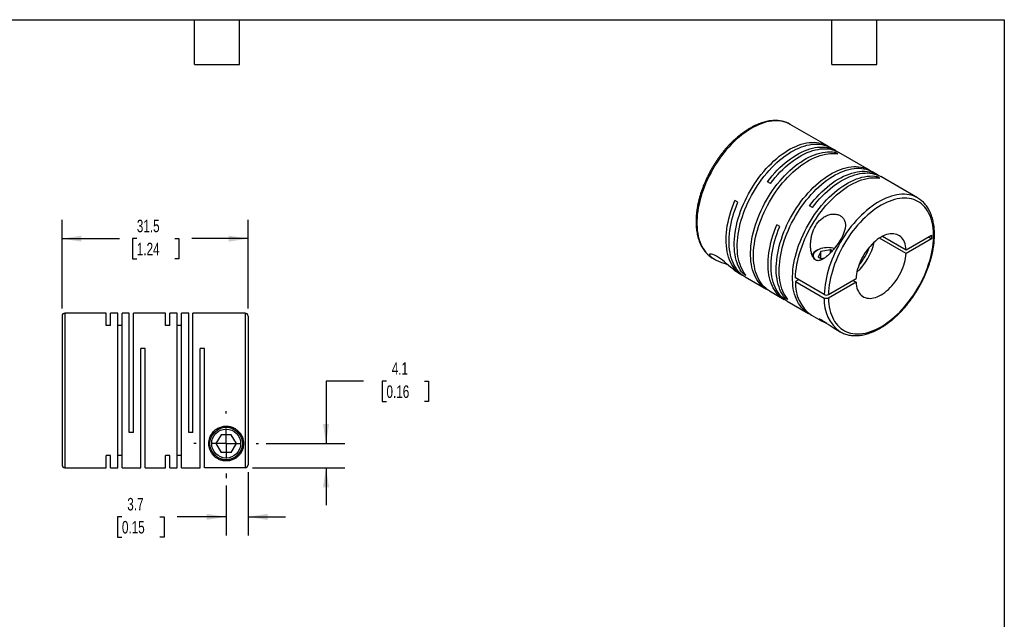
# Model space of a CAD drawing. Header units: millimetres. Extents: x 6 to 273, y 6 to 210.
# Tile 3 of 3: x 106 to 273, y 108 to 210. Entities that reach past the tile are written whole.
import ezdxf

# ---------------------------------------------------------------- set-up
doc = ezdxf.new("R2010")
doc.units = ezdxf.units.MM
doc.linetypes.add('SLD-Center', pattern=[19.05, 15.24, -1.27, 1.27, -1.27])
doc.linetypes.add('SLD-Solid', pattern=[0])
doc.layers.add('CENTER', color=40, linetype='SLD-Center')
doc.layers.add('DIMENSIONS', color=140, linetype='SLD-Solid', lineweight=25)
doc.layers.add('TEXT', color=140, linetype='SLD-Solid', lineweight=25)
doc.styles.add('SLDTEXTSTYLE0', font='TXT', dxfattribs={"width": 0.7})
doc.dimstyles.new('SLDDIMSTYLE0', dxfattribs={"dimtxt": 2.158008, "dimasz": 3.302, "dimexe": 0, "dimexo": 0.0625, "dimgap": 0.539502, "dimtad": 0, "dimtih": 1, "dimtoh": 1, "dimdec": 1, "dimrnd": 1e-09, "dimzin": 12, "dimdsep": 46, "dimtxsty": 'SLDTEXTSTYLE0', "dimsah": 1, "dimcen": 0.09, "dimadec": 0, "dimazin": 3, "dimtfac": 1, "dimtdec": 1, "dimtmove": 0, "dimatfit": 0, "dimfxl": 0, "dimfrac": 2, "dimtolj": 1, "dimtzin": 12, "dimarcsym": 0})
doc.dimstyles.new('SLDDIMSTYLE1', dxfattribs={"dimtxt": 2.158008, "dimasz": 3.302, "dimexe": 0, "dimexo": 0.0625, "dimgap": 0.539502, "dimtad": 0, "dimtih": 1, "dimtoh": 1, "dimdec": 1, "dimrnd": 1e-09, "dimzin": 12, "dimdsep": 46, "dimtxsty": 'SLDTEXTSTYLE0', "dimsah": 1, "dimcen": 0.09, "dimadec": 0, "dimazin": 3, "dimtfac": 1, "dimtdec": 1, "dimtofl": 0, "dimtmove": 0, "dimatfit": 3, "dimfxl": 0, "dimfrac": 2, "dimtolj": 1, "dimtzin": 12, "dimarcsym": 0})

# ---------------------------------------------------------------- blocks, each defined once
blk = doc.blocks.new('_D_5')
at = {"layer": 'DIMENSIONS'}
for p, q in [((144.97, 132.86), (144.97, 122.14)), ((141.27, 130.62), (141.27, 122.14)), ((123.62, 125.31), (122.89, 125.31)), ((122.89, 125.31), (122.89, 121.88)), ((130.03, 125.31), (130.76, 125.31)), ((130.76, 125.31), (130.76, 121.88)), ((141.27, 125.31), (132.96, 125.31)), ((144.97, 125.31), (151.32, 125.31)), ((122.89, 121.88), (123.62, 121.88)), ((130.76, 121.88), (130.03, 121.88))]:
    blk.add_line(p, q, dxfattribs=at)
for points in [[(141.27, 125.31), (137.97, 125.82), (137.97, 124.8)], [(144.97, 125.31), (148.27, 124.8), (148.27, 125.82)]]:
    blk.add_solid(points, dxfattribs=at)
at = {"layer": 'DIMENSIONS', "char_height": 2.117, "attachment_point": 1, "style": 'SLDTEXTSTYLE0'}
for s, insert in [('3.7', (124.52, 128.52)), ('0.15', (123.62, 124.61))]:
    blk.add_mtext(s, dxfattribs=dict(at, insert=insert))
blk = doc.blocks.new('_D_6')
at = {"layer": 'DIMENSIONS'}
for p, q in [((164.53, 148.28), (158.18, 148.28)), ((158.18, 148.28), (158.18, 137.73)), ((168.42, 148.28), (167.7, 148.28)), ((167.7, 148.28), (167.7, 144.85)), ((174.83, 148.28), (175.56, 148.28)), ((175.56, 148.28), (175.56, 144.85)), ((167.7, 144.85), (168.42, 144.85)), ((175.56, 144.85), (174.83, 144.85)), ((148.03, 137.73), (161.36, 137.73)), ((145.74, 133.63), (161.36, 133.63)), ((158.18, 133.63), (158.18, 127.28))]:
    blk.add_line(p, q, dxfattribs=at)
for points in [[(158.18, 137.73), (158.69, 141.03), (157.67, 141.03)], [(158.18, 133.63), (157.67, 130.33), (158.69, 130.33)]]:
    blk.add_solid(points, dxfattribs=at)
at = {"layer": 'DIMENSIONS', "char_height": 2.117, "attachment_point": 1, "style": 'SLDTEXTSTYLE0'}
for s, insert in [('4.1', (169.32, 151.5)), ('0.16', (168.42, 147.58))]:
    blk.add_mtext(s, dxfattribs=dict(at, insert=insert))
blk = doc.blocks.new('_D_7')
at = {"layer": 'DIMENSIONS'}
for p, q in [((113.47, 160.6), (113.47, 175.63)), ((144.97, 160.6), (144.97, 175.63)), ((113.47, 172.45), (123.21, 172.45)), ((126.14, 172.45), (125.41, 172.45)), ((125.41, 172.45), (125.41, 169.02)), ((132.55, 172.45), (133.27, 172.45)), ((133.27, 172.45), (133.27, 169.02)), ((144.97, 172.45), (135.47, 172.45)), ((125.41, 169.02), (126.14, 169.02)), ((133.27, 169.02), (132.55, 169.02))]:
    blk.add_line(p, q, dxfattribs=at)
for points in [[(113.47, 172.45), (116.77, 171.94), (116.77, 172.96)], [(144.97, 172.45), (141.67, 172.96), (141.67, 171.94)]]:
    blk.add_solid(points, dxfattribs=at)
at = {"layer": 'DIMENSIONS', "char_height": 2.117, "attachment_point": 1, "style": 'SLDTEXTSTYLE0'}
for s, insert in [('31.5', (126.14, 175.66)), ('1.24', (126.14, 171.75))]:
    blk.add_mtext(s, dxfattribs=dict(at, insert=insert))
blk = doc.blocks.new('SW_CENTERMARKSYMBOL_2')
at = {"layer": 'CENTER', "color": 0}
for p, q in [((0, 5.08), (0, 5.49)), ((0, 0), (0, 2.54)), ((-5.08, 0), (-5.49, 0)), ((0, 0), (-2.54, 0)), ((0, 0), (0, -2.54)), ((0, 0), (2.54, 0)), ((5.08, 0), (5.49, 0)), ((0, -5.08), (0, -5.84))]:
    blk.add_line(p, q, dxfattribs=at)

msp = doc.modelspace()

# ---------------------------------------------------------------- linework, layer by layer
for p, q in [((243.13, 188.15), (236.8, 191.81)), ((236.81, 191.8), (236.8, 191.81)), ((244.51, 187.36), (243.63, 187.86)), ((244.86, 186.81), (244.36, 187.1)), ((244.36, 186.87), (244.36, 187.1)), ((250.24, 184.05), (245.01, 187.07)), ((251.61, 183.26), (250.74, 183.76)), ((233.44, 181.81), (232.94, 182.1)), ((251.97, 182.71), (251.46, 183)), ((251.46, 182.77), (251.46, 183)), ((258.37, 179.36), (252.12, 182.97)), ((227.92, 178.62), (227.42, 178.91)), ((258.37, 179.36), (258.35, 179.37)), ((240.55, 177.71), (240.04, 178)), ((235.02, 174.52), (234.52, 174.81)), ((256.41, 169.95), (251.91, 172.54)), ((252.44, 172.85), (256.41, 170.56)), ((256.41, 170.56), (260.73, 173.05)), ((260.73, 172.44), (256.41, 169.95)), ((260.2, 172.75), (260.73, 172.44)), ((260.73, 173.05), (260.73, 172.44)), ((241.46, 170.56), (241.25, 170.44)), ((241.97, 170.27), (241.52, 169.3)), ((243.64, 170.53), (241.97, 170.27)), ((241.97, 169.05), (241.97, 170.27)), ((243.91, 170.37), (243.64, 170.53)), ((243.64, 170.08), (243.64, 170.53)), ((223.7, 169.12), (223.89, 169.01)), ((242.2, 168.91), (241.52, 169.3)), ((242.58, 169.14), (241.97, 169.05)), ((228.03, 166.62), (228.65, 166.26)), ((228.8, 166.52), (229, 166.63)), ((229.3, 166.23), (228.8, 166.52)), ((229.15, 165.97), (232.79, 163.87)), ((242.56, 162.97), (237.69, 165.79)), ((238.22, 165.48), (237.69, 165.17)), ((237.69, 165.17), (242.56, 162.36)), ((243.27, 162.97), (247.94, 165.67)), ((247.41, 165.36), (247.94, 165.06)), ((233.29, 163.58), (235.76, 162.16)), ((247.94, 165.06), (243.27, 162.36)), ((235.9, 162.41), (236.1, 162.53)), ((236.4, 162.12), (235.9, 162.41)), ((236.26, 161.87), (239.89, 159.77)), ((113.47, 159.33), (113.47, 134.13)), ((120.97, 159.83), (113.97, 159.83)), ((113.97, 159.83), (113.97, 133.63)), ((120.97, 157.74), (120.97, 159.83)), ((122.92, 159.83), (121.68, 159.83)), ((121.68, 157.74), (121.68, 159.83)), ((122.92, 133.63), (122.92, 159.83)), ((124.87, 159.83), (123.63, 159.83)), ((123.63, 133.63), (123.63, 159.83)), ((124.87, 139.63), (124.87, 159.83)), ((131.02, 159.83), (125.58, 159.83)), ((125.58, 139.63), (125.58, 159.83)), ((131.02, 157.74), (131.02, 159.83)), ((132.97, 159.83), (131.73, 159.83)), ((131.73, 157.74), (131.73, 159.83)), ((132.97, 133.63), (132.97, 159.83)), ((134.92, 159.83), (133.68, 159.83)), ((133.68, 133.63), (133.68, 159.83)), ((134.92, 139.63), (134.92, 159.83)), ((144.47, 159.83), (135.63, 159.83)), ((135.63, 139.63), (135.63, 159.83)), ((144.47, 159.83), (144.47, 133.63)), ((144.97, 159.33), (144.97, 134.13)), ((240.4, 159.48), (241.96, 158.58)), ((121.68, 157.74), (120.97, 157.74)), ((123.63, 157.74), (122.92, 157.74)), ((131.73, 157.74), (131.02, 157.74)), ((133.68, 157.74), (132.97, 157.74)), ((244.05, 157.37), (245.27, 156.67)), ((127.53, 153.83), (126.82, 153.83)), ((126.82, 133.63), (126.82, 153.83)), ((127.53, 133.63), (127.53, 153.83)), ((137.58, 153.83), (136.87, 153.83)), ((136.87, 133.63), (136.87, 153.83)), ((137.58, 133.63), (137.58, 153.83)), ((125.58, 139.63), (124.87, 139.63)), ((135.63, 139.63), (134.92, 139.63)), ((140.41, 139.23), (139.54, 137.73)), ((142.14, 139.23), (140.41, 139.23)), ((143, 137.73), (142.14, 139.23)), ((139.54, 137.73), (140.41, 136.23)), ((142.14, 136.23), (143, 137.73)), ((121.68, 135.72), (120.97, 135.72)), ((120.97, 133.63), (120.97, 135.72)), ((121.68, 133.63), (121.68, 135.72)), ((123.63, 135.72), (122.92, 135.72)), ((131.73, 135.72), (131.02, 135.72)), ((131.02, 133.63), (131.02, 135.72)), ((131.73, 133.63), (131.73, 135.72)), ((133.68, 135.72), (132.97, 135.72)), ((142.14, 136.23), (140.41, 136.23)), ((113.97, 133.63), (120.97, 133.63)), ((121.68, 133.63), (122.92, 133.63)), ((123.63, 133.63), (126.82, 133.63)), ((127.53, 133.63), (131.02, 133.63)), ((131.73, 133.63), (132.97, 133.63)), ((133.68, 133.63), (136.87, 133.63)), ((144.47, 133.63), (137.58, 133.63))]:
    msp.add_line(p, q)
at = {"flags": 128}
for points in [[(236.8, 191.81), (236.8, 191.81), (236.46, 191.99), (236.1, 192.13), (235.73, 192.25), (235.34, 192.34), (234.95, 192.39), (234.54, 192.42), (234.11, 192.41), (233.68, 192.38), (233.24, 192.31), (232.8, 192.22), (232.34, 192.09), (231.88, 191.93), (231.42, 191.75), (230.95, 191.53), (230.49, 191.29), (230.02, 191.02), (229.55, 190.72), (229.08, 190.4), (228.62, 190.05), (228.16, 189.67), (227.71, 189.28), (227.26, 188.86), (226.82, 188.42), (226.39, 187.95), (225.97, 187.47), (225.56, 186.97), (225.16, 186.46), (224.77, 185.93), (224.4, 185.38), (224.05, 184.82), (223.71, 184.25), (223.38, 183.68), (223.08, 183.09), (222.79, 182.49), (222.52, 181.9), (222.27, 181.29), (222.05, 180.69), (221.84, 180.08), (221.65, 179.48), (221.49, 178.88), (221.35, 178.28), (221.23, 177.69), (221.14, 177.1), (221.06, 176.53), (221.02, 175.96), (220.99, 175.4), (220.99, 174.86), (221.01, 174.34), (221.06, 173.82), (221.13, 173.33), (221.22, 172.85), (221.34, 172.4), (221.48, 171.96), (221.64, 171.54), (221.83, 171.15), (222.03, 170.78), (222.26, 170.44), (222.51, 170.12), (222.77, 169.83), (223.06, 169.57), (223.36, 169.33), (223.68, 169.13), (223.7, 169.12)], [(228.8, 166.52), (228.55, 166.84), (228.33, 167.18), (228.13, 167.55), (227.95, 167.95), (227.79, 168.36), (227.65, 168.8), (227.54, 169.26), (227.45, 169.74), (227.38, 170.23), (227.34, 170.74), (227.32, 171.27), (227.32, 171.81), (227.35, 172.37), (227.4, 172.93), (227.47, 173.51), (227.57, 174.09), (227.69, 174.68), (227.83, 175.28), (228, 175.88), (228.18, 176.48), (228.39, 177.08), (228.62, 177.68), (228.87, 178.28), (229.14, 178.88), (229.42, 179.47), (229.73, 180.06), (230.05, 180.63), (230.39, 181.2), (230.75, 181.75), (231.12, 182.3), (231.5, 182.83), (231.9, 183.34), (232.31, 183.84), (232.73, 184.31), (233.16, 184.77), (233.6, 185.21), (234.04, 185.63), (234.5, 186.03), (234.95, 186.4), (235.41, 186.75), (235.88, 187.07), (236.35, 187.37), (236.81, 187.64), (237.28, 187.88), (237.74, 188.09), (238.21, 188.28), (238.66, 188.43), (239.12, 188.56), (239.56, 188.66), (240, 188.72), (240.43, 188.76), (240.85, 188.77), (241.26, 188.74), (241.66, 188.69), (242.04, 188.6), (242.41, 188.49), (242.77, 188.34), (243.11, 188.17), (243.38, 188)], [(229.3, 166.23), (229.05, 166.55), (228.83, 166.89), (228.63, 167.26), (228.45, 167.66), (228.29, 168.07), (228.15, 168.51), (228.04, 168.97), (227.95, 169.45), (227.88, 169.94), (227.84, 170.45), (227.82, 170.98), (227.82, 171.52), (227.85, 172.08), (227.9, 172.64), (227.97, 173.22), (228.07, 173.8), (228.19, 174.39), (228.33, 174.99), (228.5, 175.59), (228.69, 176.19), (228.89, 176.79), (229.12, 177.39), (229.37, 177.99), (229.64, 178.59), (229.93, 179.18), (230.23, 179.77), (230.56, 180.34), (230.9, 180.91), (231.25, 181.46), (231.62, 182.01), (232.01, 182.54), (232.4, 183.05), (232.81, 183.55), (233.23, 184.02), (233.66, 184.48), (234.1, 184.92), (234.54, 185.34), (235, 185.74), (235.45, 186.11), (235.92, 186.46), (236.38, 186.78), (236.85, 187.08), (237.32, 187.35), (237.78, 187.59), (238.25, 187.8), (238.71, 187.99), (239.17, 188.14), (239.62, 188.27), (240.06, 188.37), (240.5, 188.43), (240.93, 188.47), (241.35, 188.48), (241.76, 188.45), (242.16, 188.4), (242.54, 188.31), (242.91, 188.2), (243.27, 188.05), (243.61, 187.88), (243.63, 187.86)], [(233.04, 163.73), (232.76, 163.89), (232.44, 164.09), (232.14, 164.33), (231.86, 164.59), (231.59, 164.88), (231.34, 165.2), (231.12, 165.54), (230.91, 165.91), (230.73, 166.3), (230.57, 166.71), (230.43, 167.14), (230.31, 167.6), (230.22, 168.07), (230.15, 168.57), (230.1, 169.08), (230.08, 169.6), (230.08, 170.14), (230.1, 170.69), (230.15, 171.26), (230.22, 171.83), (230.31, 172.41), (230.43, 173), (230.57, 173.6), (230.73, 174.2), (230.91, 174.8), (231.12, 175.4), (231.34, 176.01), (231.59, 176.61), (231.86, 177.2), (232.14, 177.8), (232.44, 178.38), (232.76, 178.96), (233.1, 179.53), (233.45, 180.08), (233.82, 180.63), (234.2, 181.16), (234.6, 181.67), (235.01, 182.17), (235.43, 182.65), (235.85, 183.12), (236.29, 183.56), (236.74, 183.98), (237.19, 184.38), (237.64, 184.76), (238.11, 185.11), (238.57, 185.43), (239.04, 185.73), (239.5, 186.01), (239.97, 186.25), (240.44, 186.47), (240.9, 186.66), (241.36, 186.82), (241.81, 186.95), (242.26, 187.05), (242.7, 187.12), (243.13, 187.16), (243.55, 187.18), (243.96, 187.15), (244.36, 187.1)], [(233.29, 163.58), (233.27, 163.6), (232.95, 163.8), (232.64, 164.04), (232.36, 164.3), (232.09, 164.59), (231.85, 164.91), (231.62, 165.25), (231.41, 165.62), (231.23, 166.01), (231.07, 166.42), (230.93, 166.85), (230.81, 167.31), (230.72, 167.78), (230.65, 168.28), (230.6, 168.79), (230.58, 169.31), (230.58, 169.85), (230.6, 170.4), (230.65, 170.97), (230.72, 171.54), (230.81, 172.12), (230.93, 172.71), (231.07, 173.31), (231.23, 173.91), (231.41, 174.51), (231.62, 175.11), (231.85, 175.72), (232.09, 176.32), (232.36, 176.91), (232.64, 177.51), (232.95, 178.09), (233.27, 178.67), (233.6, 179.24), (233.96, 179.79), (234.32, 180.34), (234.71, 180.87), (235.1, 181.38), (235.51, 181.88), (235.93, 182.36), (236.36, 182.83), (236.79, 183.27), (237.24, 183.69), (237.69, 184.09), (238.15, 184.47), (238.61, 184.82), (239.07, 185.14), (239.54, 185.44), (240.01, 185.72), (240.47, 185.96), (240.94, 186.18), (241.4, 186.37), (241.86, 186.53), (242.31, 186.66), (242.76, 186.76), (243.2, 186.83), (243.63, 186.88), (244.05, 186.89), (244.46, 186.86), (244.86, 186.81)], [(232.94, 182.1), (233.34, 182.61), (233.75, 183.11), (234.17, 183.59), (234.6, 184.04), (235.04, 184.48), (235.49, 184.89), (235.94, 185.29), (236.4, 185.66), (236.86, 186), (237.33, 186.32), (237.79, 186.61), (238.26, 186.88), (238.73, 187.12), (239.19, 187.33), (239.65, 187.51), (240.11, 187.66), (240.56, 187.78), (241, 187.87), (241.44, 187.94), (241.87, 187.97), (242.29, 187.97), (242.7, 187.94), (243.09, 187.88), (243.47, 187.79), (243.84, 187.67), (244.19, 187.52), (244.53, 187.34), (244.75, 187.2)], [(233.44, 181.81), (233.84, 182.32), (234.25, 182.82), (234.67, 183.3), (235.1, 183.75), (235.54, 184.19), (235.99, 184.6), (236.44, 185), (236.9, 185.37), (237.36, 185.71), (237.83, 186.03), (238.29, 186.32), (238.76, 186.59), (239.23, 186.83), (239.69, 187.04), (240.15, 187.22), (240.61, 187.37), (241.06, 187.49), (241.51, 187.58), (241.94, 187.65), (242.37, 187.68), (242.79, 187.68), (243.2, 187.65), (243.59, 187.59), (243.98, 187.5), (244.34, 187.38), (244.7, 187.23), (245.01, 187.07)], [(235.9, 162.41), (235.66, 162.73), (235.44, 163.08), (235.23, 163.45), (235.05, 163.84), (234.9, 164.26), (234.76, 164.7), (234.65, 165.16), (234.56, 165.63), (234.49, 166.13), (234.44, 166.64), (234.42, 167.17), (234.43, 167.71), (234.45, 168.26), (234.51, 168.83), (234.58, 169.4), (234.68, 169.99), (234.8, 170.58), (234.94, 171.17), (235.1, 171.77), (235.29, 172.38), (235.5, 172.98), (235.73, 173.58), (235.97, 174.18), (236.24, 174.78), (236.53, 175.37), (236.84, 175.95), (237.16, 176.53), (237.5, 177.1), (237.86, 177.65), (238.23, 178.19), (238.61, 178.72), (239.01, 179.24), (239.42, 179.73), (239.84, 180.21), (240.27, 180.67), (240.7, 181.11), (241.15, 181.53), (241.6, 181.93), (242.06, 182.3), (242.52, 182.65), (242.99, 182.97), (243.45, 183.26), (243.92, 183.53), (244.39, 183.78), (244.85, 183.99), (245.31, 184.18), (245.77, 184.33), (246.22, 184.46), (246.67, 184.55), (247.11, 184.62), (247.54, 184.66), (247.96, 184.66), (248.37, 184.64), (248.76, 184.58), (249.15, 184.5), (249.52, 184.38), (249.87, 184.24), (250.21, 184.06), (250.48, 183.9)], [(236.4, 162.12), (236.16, 162.45), (235.94, 162.79), (235.74, 163.16), (235.56, 163.55), (235.4, 163.97), (235.26, 164.41), (235.15, 164.87), (235.06, 165.34), (234.99, 165.84), (234.95, 166.35), (234.93, 166.88), (234.93, 167.42), (234.96, 167.97), (235.01, 168.54), (235.08, 169.11), (235.18, 169.7), (235.3, 170.29), (235.44, 170.88), (235.6, 171.48), (235.79, 172.09), (236, 172.69), (236.23, 173.29), (236.48, 173.89), (236.75, 174.49), (237.03, 175.08), (237.34, 175.66), (237.66, 176.24), (238, 176.81), (238.36, 177.36), (238.73, 177.9), (239.11, 178.43), (239.51, 178.95), (239.92, 179.44), (240.34, 179.92), (240.77, 180.38), (241.21, 180.82), (241.65, 181.24), (242.1, 181.64), (242.56, 182.01), (243.02, 182.36), (243.49, 182.68), (243.95, 182.97), (244.42, 183.24), (244.89, 183.49), (245.35, 183.7), (245.81, 183.89), (246.27, 184.04), (246.72, 184.17), (247.17, 184.27), (247.61, 184.33), (248.04, 184.37), (248.46, 184.37), (248.87, 184.35), (249.26, 184.29), (249.65, 184.21), (250.02, 184.09), (250.37, 183.95), (250.71, 183.77), (250.74, 183.76)], [(240.04, 178), (240.44, 178.51), (240.85, 179.01), (241.28, 179.48), (241.71, 179.94), (242.15, 180.38), (242.59, 180.79), (243.05, 181.18), (243.5, 181.55), (243.97, 181.9), (244.43, 182.22), (244.9, 182.51), (245.37, 182.77), (245.83, 183.01), (246.3, 183.22), (246.76, 183.4), (247.21, 183.56), (247.67, 183.68), (248.11, 183.77), (248.55, 183.83), (248.98, 183.86), (249.39, 183.87), (249.8, 183.84), (250.2, 183.78), (250.58, 183.69), (250.95, 183.57), (251.3, 183.42), (251.64, 183.24), (251.86, 183.1)], [(240.55, 177.71), (240.95, 178.22), (241.36, 178.72), (241.78, 179.19), (242.21, 179.65), (242.65, 180.09), (243.09, 180.5), (243.55, 180.89), (244.01, 181.26), (244.47, 181.61), (244.93, 181.93), (245.4, 182.22), (245.87, 182.48), (246.33, 182.72), (246.8, 182.93), (247.26, 183.11), (247.72, 183.27), (248.17, 183.39), (248.61, 183.48), (249.05, 183.54), (249.48, 183.57), (249.9, 183.58), (250.3, 183.55), (250.7, 183.49), (251.08, 183.4), (251.45, 183.28), (251.8, 183.13), (252.12, 182.97)], [(240.15, 159.63), (239.87, 159.78), (239.55, 159.99), (239.25, 160.23), (238.96, 160.49), (238.7, 160.78), (238.45, 161.1), (238.22, 161.44), (238.02, 161.8), (237.84, 162.19), (237.67, 162.61), (237.53, 163.04), (237.42, 163.5), (237.32, 163.97), (237.25, 164.46), (237.21, 164.97), (237.18, 165.5), (237.18, 166.04), (237.21, 166.59), (237.25, 167.15), (237.32, 167.73), (237.42, 168.31), (237.53, 168.9), (237.67, 169.5), (237.84, 170.1), (238.02, 170.7), (238.22, 171.3), (238.45, 171.9), (238.7, 172.5), (238.96, 173.1), (239.25, 173.69), (239.55, 174.28), (239.87, 174.86), (240.21, 175.42), (240.56, 175.98), (240.93, 176.52), (241.31, 177.06), (241.71, 177.57), (242.11, 178.07), (242.53, 178.55), (242.96, 179.01), (243.4, 179.46), (243.84, 179.88), (244.29, 180.28), (244.75, 180.65), (245.21, 181.01), (245.68, 181.33), (246.14, 181.63), (246.61, 181.91), (247.08, 182.15), (247.54, 182.37), (248, 182.56), (248.46, 182.72), (248.92, 182.85), (249.36, 182.95), (249.8, 183.02), (250.23, 183.06), (250.65, 183.07), (251.07, 183.05), (251.46, 183)], [(237.69, 165.79), (237.71, 166.35), (237.76, 166.93), (237.84, 167.52), (237.94, 168.11), (238.06, 168.72), (238.21, 169.33), (238.38, 169.94), (238.57, 170.56), (238.79, 171.17), (239.02, 171.79), (239.28, 172.4), (239.56, 173.01), (239.86, 173.62), (240.17, 174.21), (240.51, 174.8), (240.86, 175.38), (241.23, 175.94), (241.61, 176.49), (242.01, 177.03), (242.42, 177.54), (242.84, 178.05), (243.28, 178.53), (243.72, 178.99), (244.17, 179.43), (244.63, 179.85), (245.1, 180.24), (245.57, 180.61), (246.04, 180.95), (246.52, 181.26), (247, 181.55), (247.47, 181.81), (247.95, 182.04), (248.42, 182.24), (248.89, 182.41), (249.36, 182.54), (249.81, 182.65), (250.26, 182.73), (250.71, 182.77), (251.14, 182.78), (251.56, 182.76), (251.97, 182.71)], [(228.91, 166.12), (228.88, 166.14), (228.54, 166.33), (228.22, 166.55), (227.91, 166.79), (227.63, 167.07), (227.36, 167.38), (227.12, 167.71), (226.9, 168.07), (226.7, 168.46), (226.52, 168.87), (226.36, 169.3), (226.23, 169.75), (226.12, 170.23), (226.04, 170.72), (225.98, 171.24), (225.95, 171.77), (225.94, 172.31), (225.95, 172.87), (225.99, 173.45), (226.06, 174.03), (226.14, 174.62), (226.26, 175.23), (226.39, 175.83), (226.55, 176.44), (226.74, 177.06), (226.94, 177.68), (227.17, 178.29), (227.42, 178.91)], [(229.15, 165.97), (228.85, 166.16), (228.55, 166.39), (228.26, 166.65), (227.99, 166.94), (227.74, 167.25), (227.51, 167.59), (227.31, 167.95), (227.12, 168.34), (226.95, 168.75), (226.81, 169.18), (226.69, 169.63), (226.6, 170.1), (226.52, 170.59), (226.47, 171.1), (226.44, 171.62), (226.44, 172.16), (226.46, 172.71), (226.51, 173.27), (226.57, 173.85), (226.66, 174.43), (226.78, 175.02), (226.91, 175.61), (227.07, 176.21), (227.25, 176.81), (227.45, 177.41), (227.68, 178.02), (227.92, 178.62)], [(258.35, 179.37), (258.03, 179.53), (257.68, 179.68), (257.31, 179.8), (256.92, 179.88), (256.53, 179.94), (256.12, 179.97), (255.7, 179.96), (255.26, 179.93), (254.83, 179.87), (254.38, 179.77), (253.92, 179.64), (253.47, 179.49), (253, 179.3), (252.54, 179.09), (252.07, 178.85), (251.6, 178.58), (251.13, 178.28), (250.66, 177.96), (250.2, 177.61), (249.74, 177.24), (249.29, 176.84), (248.84, 176.42), (248.4, 175.98), (247.97, 175.52), (247.55, 175.04), (247.14, 174.54), (246.74, 174.02), (246.35, 173.49), (245.98, 172.95), (245.62, 172.39), (245.28, 171.82), (244.96, 171.24), (244.65, 170.66), (244.37, 170.06), (244.1, 169.47), (243.85, 168.86), (243.62, 168.26), (243.41, 167.65), (243.23, 167.05), (243.06, 166.45), (242.92, 165.85), (242.8, 165.26), (242.71, 164.67), (242.63, 164.09), (242.58, 163.53), (242.56, 162.97)], [(243.27, 162.36), (243.29, 161.85), (243.34, 161.35), (243.41, 160.87), (243.51, 160.41), (243.63, 159.96), (243.77, 159.54), (243.93, 159.14), (244.12, 158.76), (244.32, 158.41), (244.55, 158.08), (244.8, 157.78), (245.06, 157.5), (245.35, 157.25), (245.65, 157.03), (245.97, 156.84), (246.31, 156.68), (246.66, 156.54), (247.03, 156.44), (247.41, 156.36), (247.8, 156.32), (248.21, 156.31), (248.62, 156.32), (249.05, 156.37), (249.48, 156.45), (249.92, 156.55), (250.37, 156.69), (250.82, 156.86), (251.27, 157.05), (251.73, 157.28), (252.19, 157.53), (252.65, 157.81), (253.1, 158.11), (253.56, 158.45), (254.01, 158.8), (254.45, 159.18), (254.89, 159.58), (255.33, 160.01), (255.75, 160.45), (256.17, 160.92), (256.57, 161.4), (256.96, 161.9), (257.34, 162.41), (257.71, 162.94), (258.06, 163.49), (258.4, 164.04), (258.72, 164.6), (259.02, 165.18), (259.3, 165.76), (259.57, 166.34), (259.81, 166.93), (260.04, 167.52), (260.24, 168.11), (260.43, 168.7), (260.59, 169.29), (260.73, 169.87), (260.84, 170.45), (260.94, 171.03), (261.01, 171.59), (261.05, 172.14), (261.08, 172.68), (261.08, 173.21), (261.05, 173.73), (261.01, 174.23), (260.94, 174.71), (260.84, 175.17), (260.73, 175.62), (260.59, 176.04), (260.43, 176.44), (260.24, 176.82), (260.04, 177.18), (259.81, 177.51), (259.57, 177.81), (259.3, 178.09), (259.02, 178.34), (258.72, 178.57), (258.4, 178.76), (258.06, 178.93), (257.71, 179.06), (257.34, 179.17), (256.96, 179.25), (256.57, 179.29), (256.17, 179.31), (255.75, 179.3), (255.33, 179.25), (254.89, 179.18), (254.45, 179.07), (254.01, 178.94), (253.56, 178.77), (253.1, 178.58), (252.65, 178.36), (252.19, 178.11), (251.73, 177.83), (251.27, 177.53), (250.82, 177.2), (250.37, 176.84), (249.92, 176.46), (249.48, 176.06), (249.05, 175.64), (248.62, 175.2), (248.21, 174.74), (247.8, 174.25), (247.41, 173.76), (247.03, 173.24), (246.66, 172.71), (246.31, 172.17), (245.97, 171.62), (245.65, 171.06), (245.35, 170.48), (245.06, 169.91), (244.8, 169.32), (244.55, 168.73), (244.32, 168.14), (244.12, 167.55), (243.93, 166.96), (243.77, 166.37), (243.63, 165.79), (243.51, 165.21), (243.41, 164.63), (243.34, 164.07), (243.29, 163.52), (243.27, 162.97)], [(236.01, 162.02), (235.78, 162.14), (235.46, 162.35), (235.15, 162.58), (234.86, 162.84), (234.6, 163.12), (234.35, 163.44), (234.12, 163.77), (233.91, 164.14), (233.72, 164.52), (233.56, 164.93), (233.42, 165.37), (233.3, 165.82), (233.2, 166.29), (233.13, 166.78), (233.08, 167.29), (233.05, 167.81), (233.05, 168.35), (233.07, 168.9), (233.11, 169.46), (233.18, 170.03), (233.27, 170.61), (233.38, 171.2), (233.52, 171.8), (233.67, 172.4), (233.85, 173), (234.06, 173.6), (234.28, 174.2), (234.52, 174.81)], [(236.26, 161.87), (235.96, 162.06), (235.65, 162.29), (235.37, 162.55), (235.1, 162.83), (234.85, 163.15), (234.62, 163.48), (234.41, 163.85), (234.23, 164.23), (234.06, 164.64), (233.92, 165.08), (233.8, 165.53), (233.7, 166), (233.63, 166.49), (233.58, 167), (233.55, 167.52), (233.55, 168.06), (233.57, 168.61), (233.61, 169.17), (233.68, 169.74), (233.77, 170.32), (233.88, 170.91), (234.02, 171.51), (234.18, 172.11), (234.36, 172.71), (234.56, 173.31), (234.78, 173.91), (235.02, 174.52)], [(256.41, 170.56), (256.37, 170.91), (256.32, 171.24), (256.24, 171.55), (256.14, 171.84), (256.01, 172.11), (255.86, 172.35), (255.7, 172.57), (255.51, 172.76), (255.3, 172.92), (255.08, 173.06), (254.83, 173.16), (254.58, 173.23), (254.31, 173.27), (254.03, 173.28), (253.73, 173.26), (253.43, 173.21), (253.12, 173.13), (252.81, 173.02), (252.49, 172.88), (252.17, 172.71), (251.85, 172.51), (251.53, 172.28), (251.22, 172.03), (250.91, 171.76), (250.61, 171.46), (250.32, 171.14), (250.03, 170.81), (249.76, 170.45), (249.51, 170.08), (249.27, 169.7), (249.04, 169.31), (248.83, 168.91), (248.65, 168.5), (248.48, 168.09), (248.33, 167.68), (248.21, 167.26), (248.1, 166.86), (248.02, 166.45), (247.97, 166.06), (247.94, 165.67)], [(241.13, 168.8), (241, 168.94), (240.88, 169.09), (240.8, 169.25), (240.75, 169.42), (240.74, 169.58), (240.76, 169.75), (240.82, 169.92), (240.91, 170.08), (241.03, 170.23), (241.18, 170.37), (241.36, 170.5), (241.56, 170.62), (241.79, 170.72), (242.04, 170.81), (242.3, 170.88), (242.58, 170.93), (242.87, 170.97), (243.15, 170.98), (243.44, 170.97), (243.73, 170.94), (244.01, 170.9), (244.28, 170.83), (244.29, 170.83)], [(228.04, 166.62), (227.81, 166.76), (227.59, 166.91), (227.37, 167.08), (227.05, 167.33), (226.69, 167.63), (226.36, 167.91), (226.01, 168.21), (225.67, 168.5), (225.31, 168.78), (224.97, 169.03), (224.63, 169.27), (224.3, 169.47), (223.99, 169.64), (223.7, 169.76), (223.45, 169.83), (223.26, 169.84), (223.14, 169.8), (223.12, 169.7), (223.18, 169.57), (223.27, 169.47), (223.38, 169.36), (223.7, 169.13), (223.7, 169.13)], [(247.94, 165.06), (247.97, 164.71), (248.02, 164.38), (248.1, 164.06), (248.21, 163.77), (248.33, 163.51), (248.48, 163.26), (248.65, 163.05), (248.83, 162.86), (249.04, 162.69), (249.27, 162.56), (249.51, 162.46), (249.76, 162.38), (250.03, 162.34), (250.32, 162.33), (250.61, 162.35), (250.91, 162.4), (251.22, 162.48), (251.53, 162.6), (251.85, 162.74), (252.17, 162.91), (252.49, 163.11), (252.81, 163.33), (253.12, 163.58), (253.43, 163.86), (253.73, 164.15), (254.03, 164.47), (254.31, 164.81), (254.58, 165.16), (254.83, 165.53), (255.08, 165.91), (255.3, 166.31), (255.51, 166.71), (255.7, 167.11), (255.86, 167.53), (256.01, 167.94), (256.14, 168.35), (256.24, 168.76), (256.32, 169.16), (256.37, 169.56), (256.41, 169.95)], [(245.27, 156.67), (245.28, 156.66), (245.29, 156.66)]]:
    msp.add_lwpolyline(points, dxfattribs=at)
for radius in [2.75, 2.45]:
    msp.add_circle((141.27, 137.73), radius)
for centre, radius, start, end in [((241.43, 174.01), 9.84, 312.5676, 347.4378), ((241.99, 168.99), 1.63, 117.28, 156.5358), ((240.62, 174.48), 10.19, 319.8953, 340.1101), ((244.17, 164.77), 6.5, 176.4343, 234.4681), ((248.91, 161.89), 6.37, 175.7912, 235.1112), ((113.97, 159.33), 0.5, 90, 180), ((144.47, 159.33), 0.5, 0, 90), ((113.97, 134.13), 0.5, 180, 270)]:
    msp.add_arc(centre, radius, start, end)
for points, knots in [([(236.81, 191.8), (236.77, 191.82), (236.63, 191.91), (236.36, 192.04), (236.01, 192.18), (235.64, 192.29), (235.27, 192.38), (234.88, 192.43), (234.48, 192.46), (234.07, 192.47), (233.65, 192.44), (233.23, 192.39), (232.8, 192.31), (232.36, 192.2), (231.91, 192.06), (231.47, 191.9), (231.02, 191.71), (230.57, 191.49), (230.11, 191.25), (229.66, 190.99), (229.21, 190.69), (228.77, 190.38), (228.33, 190.04), (227.89, 189.69), (227.46, 189.31), (227.03, 188.91), (226.61, 188.49), (226.2, 188.05), (225.8, 187.6), (225.41, 187.13), (225.03, 186.64), (224.67, 186.14), (224.31, 185.63), (223.97, 185.1), (223.64, 184.57), (223.33, 184.03), (223.04, 183.48), (222.76, 182.92), (222.49, 182.35), (222.25, 181.78), (222.02, 181.21), (221.81, 180.64), (221.62, 180.07), (221.45, 179.49), (221.3, 178.92), (221.17, 178.35), (221.06, 177.79), (220.98, 177.23), (220.91, 176.68), (220.86, 176.14), (220.84, 175.61), (220.84, 175.09), (220.86, 174.58), (220.9, 174.08), (220.97, 173.6), (221.06, 173.13), (221.16, 172.68), (221.29, 172.25), (221.45, 171.83), (221.62, 171.44), (221.81, 171.06), (222.03, 170.71), (222.26, 170.39), (222.51, 170.08), (222.78, 169.8), (223.07, 169.55), (223.37, 169.32), (223.58, 169.18), (223.7, 169.12), (223.71, 169.12)], [0, 0, 0, 0, 0.005551, 0.02038, 0.035211, 0.050063, 0.064953, 0.079897, 0.094904, 0.109979, 0.125122, 0.140329, 0.155592, 0.170903, 0.186252, 0.20163, 0.217029, 0.232441, 0.24786, 0.263281, 0.278701, 0.294116, 0.309527, 0.32493, 0.340328, 0.355718, 0.371102, 0.38648, 0.401852, 0.417219, 0.432582, 0.447941, 0.463298, 0.478652, 0.494005, 0.509358, 0.524711, 0.540065, 0.555421, 0.570779, 0.58614, 0.601506, 0.616877, 0.632253, 0.647636, 0.663025, 0.678423, 0.693828, 0.709241, 0.724663, 0.740092, 0.755529, 0.77097, 0.786415, 0.801858, 0.817294, 0.832717, 0.848118, 0.86349, 0.878822, 0.894103, 0.909325, 0.924479, 0.939562, 0.954573, 0.96952, 0.984411, 0.999263, 1, 1, 1, 1]), ([(245.29, 156.66), (245.35, 156.62), (245.52, 156.52), (245.82, 156.39), (246.17, 156.26), (246.54, 156.15), (246.92, 156.08), (247.31, 156.03), (247.71, 156.01), (248.12, 156.01), (248.54, 156.05), (248.97, 156.11), (249.41, 156.2), (249.85, 156.31), (250.29, 156.46), (250.74, 156.63), (251.19, 156.83), (251.64, 157.05), (252.09, 157.3), (252.54, 157.57), (252.99, 157.87), (253.44, 158.19), (253.88, 158.54), (254.31, 158.9), (254.74, 159.29), (255.17, 159.69), (255.58, 160.12), (255.99, 160.56), (256.39, 161.02), (256.77, 161.5), (257.15, 161.99), (257.51, 162.49), (257.86, 163), (258.2, 163.53), (258.52, 164.07), (258.83, 164.61), (259.12, 165.17), (259.4, 165.73), (259.65, 166.29), (259.89, 166.86), (260.11, 167.44), (260.32, 168.01), (260.5, 168.58), (260.67, 169.16), (260.81, 169.73), (260.93, 170.29), (261.03, 170.85), (261.12, 171.41), (261.18, 171.96), (261.21, 172.5), (261.23, 173.03), (261.22, 173.54), (261.2, 174.05), (261.15, 174.54), (261.08, 175.02), (260.98, 175.48), (260.87, 175.93), (260.73, 176.36), (260.57, 176.77), (260.39, 177.15), (260.19, 177.52), (259.97, 177.86), (259.73, 178.18), (259.48, 178.48), (259.2, 178.75), (258.91, 179), (258.63, 179.2), (258.43, 179.31), (258.35, 179.36)], [0, 0, 0, 0, 0.008574, 0.023416, 0.038265, 0.053141, 0.06806, 0.083037, 0.098078, 0.113188, 0.128366, 0.143605, 0.158898, 0.174236, 0.18961, 0.20501, 0.220428, 0.235857, 0.251291, 0.266727, 0.28216, 0.297589, 0.313012, 0.328428, 0.343838, 0.35924, 0.374637, 0.390027, 0.405412, 0.420793, 0.436169, 0.451542, 0.466912, 0.48228, 0.497648, 0.513015, 0.528383, 0.543752, 0.559123, 0.574496, 0.589873, 0.605255, 0.620642, 0.636034, 0.651434, 0.66684, 0.682254, 0.697677, 0.713107, 0.728546, 0.743992, 0.759445, 0.774902, 0.790361, 0.805817, 0.821264, 0.836696, 0.852104, 0.867479, 0.882811, 0.898089, 0.913305, 0.928452, 0.943527, 0.958532, 0.973474, 0.988366, 1, 1, 1, 1]), ([(245.28, 172.21), (245.53, 172.63), (245.74, 173.06), (245.98, 173.72), (246.04, 173.94), (246.12, 174.37), (246.15, 174.58), (246.14, 174.99), (246.11, 175.19), (245.99, 175.56), (245.9, 175.73), (245.68, 176.03), (245.54, 176.17), (245.22, 176.38), (245.03, 176.47), (244.63, 176.58), (244.42, 176.61), (243.97, 176.61), (243.75, 176.59), (243.3, 176.48), (243.08, 176.4), (242.65, 176.19), (242.45, 176.07), (241.87, 175.63), (241.54, 175.28), (241, 174.48), (240.79, 174.05), (240.55, 173.37), (240.48, 173.14), (240.37, 172.68), (240.33, 172.44), (240.27, 171.97), (240.25, 171.73), (240.24, 171.26), (240.24, 171.02), (240.29, 170.54), (240.32, 170.31), (240.43, 169.85), (240.5, 169.62), (240.7, 169.21), (240.83, 169.02), (241.08, 168.83), (241.16, 168.79), (241.34, 168.72), (241.44, 168.71), (241.62, 168.71), (241.71, 168.73), (241.9, 168.77), (241.99, 168.81), (242.25, 168.92), (242.42, 169.03), (242.76, 169.27), (242.92, 169.4), (243.24, 169.69), (243.4, 169.84), (243.71, 170.15), (243.87, 170.32), (244.17, 170.67), (244.32, 170.85), (244.75, 171.41), (245.03, 171.8), (245.28, 172.21)], [0, 0, 0, 0, 0.0625, 0.0625, 0.09375, 0.09375, 0.125, 0.125, 0.15625, 0.15625, 0.1875, 0.1875, 0.21875, 0.21875, 0.25, 0.25, 0.28125, 0.28125, 0.3125, 0.3125, 0.34375, 0.34375, 0.375, 0.375, 0.4375, 0.4375, 0.5, 0.5, 0.53125, 0.53125, 0.5625, 0.5625, 0.59375, 0.59375, 0.625, 0.625, 0.65625, 0.65625, 0.6875, 0.6875, 0.71875, 0.71875, 0.734375, 0.734375, 0.75, 0.75, 0.765625, 0.765625, 0.78125, 0.78125, 0.8125, 0.8125, 0.84375, 0.84375, 0.875, 0.875, 0.90625, 0.90625, 0.9375, 0.9375, 1, 1, 1, 1]), ([(223.7, 169.13), (223.79, 169.07), (223.99, 168.95), (224.34, 168.77), (224.74, 168.59), (225.15, 168.43), (225.57, 168.28), (225.89, 168.17), (226.09, 168.11), (226.15, 168.09)], [0, 0, 0, 0, 0.162056, 0.324162, 0.49241, 0.660682, 0.802884, 0.945082, 1, 1, 1, 1]), ([(242.56, 162.97), (242.65, 162.92), (242.78, 162.89), (243.04, 162.89), (243.17, 162.92), (243.27, 162.97)], [0, 0, 0, 0, 0.5, 0.5, 1, 1, 1, 1]), ([(243.27, 162.36), (243.17, 162.31), (243.04, 162.28), (242.78, 162.28), (242.65, 162.31), (242.56, 162.36)], [0, 0, 0, 0, 0.5, 0.5, 1, 1, 1, 1]), ([(244.05, 157.37), (244.04, 157.38), (243.94, 157.43), (243.72, 157.57), (243.42, 157.77), (243.12, 157.97), (242.88, 158.14), (242.67, 158.29), (242.46, 158.43), (242.27, 158.55), (242.11, 158.65), (241.96, 158.73), (241.84, 158.79), (241.75, 158.81), (241.7, 158.81), (241.68, 158.8), (241.71, 158.75), (241.8, 158.68), (241.95, 158.58), (242.16, 158.46), (242.41, 158.34), (242.66, 158.23), (242.83, 158.16), (242.9, 158.13)], [0, 0, 0, 0, 0.008028, 0.078845, 0.151612, 0.201913, 0.253387, 0.286216, 0.319844, 0.36542, 0.39104, 0.417642, 0.469289, 0.502695, 0.536902, 0.587826, 0.639977, 0.706799, 0.775269, 0.841054, 0.908602, 0.96004, 1, 1, 1, 1]), ([(144.22, 137.73), (144.22, 138.08), (144.16, 138.45), (143.94, 139), (143.85, 139.19), (143.61, 139.54), (143.47, 139.7), (143.15, 140.01), (142.97, 140.15), (142.57, 140.39), (142.35, 140.48), (141.9, 140.62), (141.66, 140.66), (141.18, 140.69), (140.93, 140.67), (140.46, 140.57), (140.24, 140.5), (139.81, 140.3), (139.61, 140.18), (139.26, 139.9), (139.1, 139.74), (138.83, 139.4), (138.72, 139.23), (138.45, 138.68), (138.36, 138.31), (138.3, 137.6), (138.34, 137.26), (138.47, 136.79), (138.53, 136.64), (138.66, 136.35), (138.74, 136.21), (138.91, 135.95), (139.01, 135.83), (139.22, 135.6), (139.34, 135.49), (139.61, 135.29), (139.75, 135.2), (140.07, 135.03), (140.25, 134.95), (140.64, 134.84), (140.87, 134.8), (141.23, 134.78), (141.35, 134.78), (141.59, 134.79), (141.71, 134.81), (141.93, 134.85), (142.04, 134.88), (142.23, 134.94), (142.32, 134.97), (142.59, 135.08), (142.75, 135.17), (143.03, 135.35), (143.16, 135.46), (143.4, 135.68), (143.5, 135.79), (143.7, 136.04), (143.78, 136.17), (143.93, 136.45), (144, 136.6), (144.16, 137.05), (144.22, 137.38), (144.22, 137.73)], [0, 0, 0, 0, 0.0625, 0.0625, 0.09375, 0.09375, 0.125, 0.125, 0.15625, 0.15625, 0.1875, 0.1875, 0.21875, 0.21875, 0.25, 0.25, 0.28125, 0.28125, 0.3125, 0.3125, 0.34375, 0.34375, 0.375, 0.375, 0.4375, 0.4375, 0.5, 0.5, 0.53125, 0.53125, 0.5625, 0.5625, 0.59375, 0.59375, 0.625, 0.625, 0.65625, 0.65625, 0.6875, 0.6875, 0.71875, 0.71875, 0.734375, 0.734375, 0.75, 0.75, 0.765625, 0.765625, 0.78125, 0.78125, 0.8125, 0.8125, 0.84375, 0.84375, 0.875, 0.875, 0.90625, 0.90625, 0.9375, 0.9375, 1, 1, 1, 1]), ([(144.47, 133.63), (144.6, 133.63), (144.73, 133.69), (144.92, 133.87), (144.97, 134), (144.97, 134.13)], [0, 0, 0, 0, 0.5, 0.5, 1, 1, 1, 1])]:
    msp.add_open_spline(points, degree=3, knots=knots)
at = {"layer": 'TEXT'}
for p, q in [((6.35, 209.55), (273.05, 209.55)), ((135.89, 201.93), (135.89, 209.55)), ((143.51, 201.93), (143.51, 209.55)), ((243.84, 201.93), (243.84, 209.55)), ((251.46, 201.93), (251.46, 209.55)), ((273.05, 209.55), (273.05, 6.35)), ((135.89, 201.93), (143.51, 201.93)), ((243.84, 201.93), (251.46, 201.93))]:
    msp.add_line(p, q, dxfattribs=at)

# ---------------------------------------------------------------- block references
at = {"layer": 'CENTER'}
msp.add_blockref('SW_CENTERMARKSYMBOL_2', (141.27, 137.73), dxfattribs=at)

# ---------------------------------------------------------------- dimensions: what is measured, and where the dimension line sits
at = {"layer": 'DIMENSIONS'}
for base, p1, p2, dimstyle, picture, middle in [((113.47, 172.45), (144.97, 159.33), (113.47, 159.33), 'SLDDIMSTYLE1', '_D_7', (129.34, 172.45)), ((144.97, 125.31), (141.27, 131.89), (144.97, 134.13), 'SLDDIMSTYLE0', '_D_5', (126.82, 125.31))]:
    dim = msp.add_linear_dim(base=base, p1=p1, p2=p2, dimstyle=dimstyle, dxfattribs=at)
    dim.commit()
    dim.dimension.update_dxf_attribs({"geometry": picture, "text_midpoint": middle, "dimtype": 160})
dim = msp.add_linear_dim(base=(158.18, 137.73), p1=(144.47, 133.63), p2=(146.76, 137.73), angle=90, dimstyle='SLDDIMSTYLE0', dxfattribs=at)
dim.commit()
dim.dimension.update_dxf_attribs({"geometry": '_D_6', "text_midpoint": (158.18, 148.28), "dimtype": 160})

doc.saveas('drawing.dxf')
